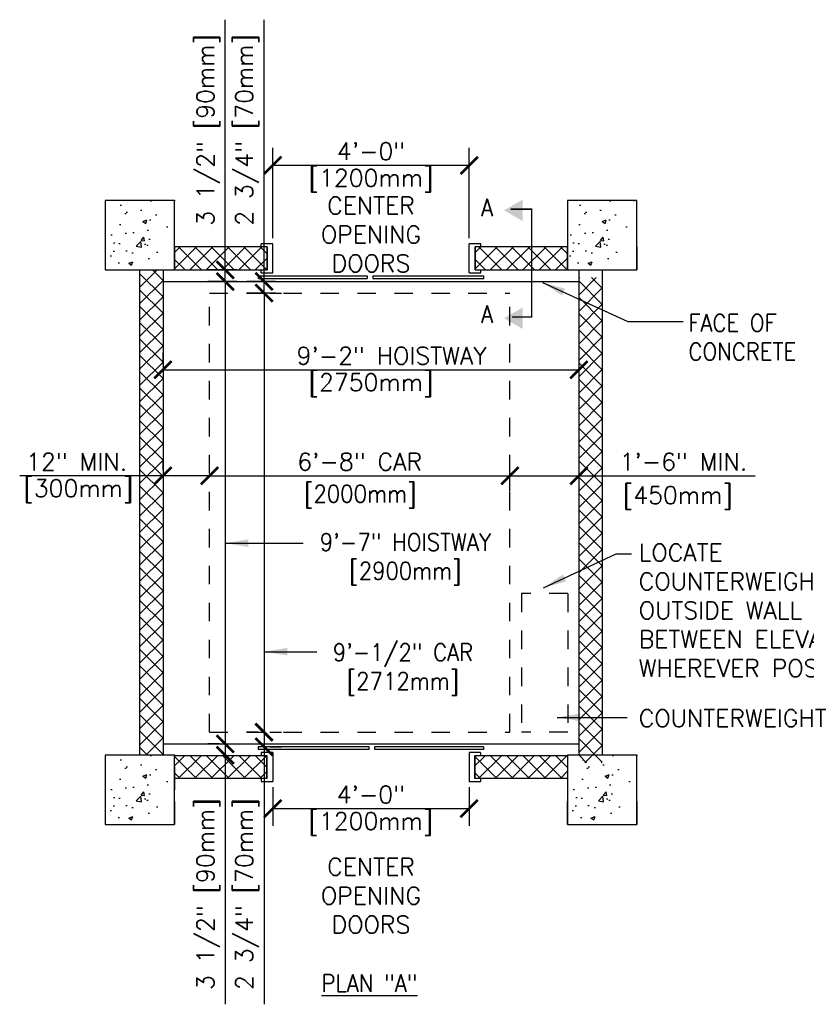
# Model space of a CAD drawing. Header units: inches. Extents: x 0.8 to 15.4, y 0.8 to 10.6.
# Tile 2 of 4: x 0.8 to 5.1, y 5.2 to 10.5. Entities that reach past the tile are written whole.
import ezdxf
from ezdxf.enums import TextEntityAlignment as Align

# ---------------------------------------------------------------- set-up
doc = ezdxf.new("R2010")
doc.units = ezdxf.units.IN
doc.header["$LTSCALE"] = 0.5
doc.header["$MEASUREMENT"] = 0
doc.header["$PDSIZE"] = -1
doc.linetypes.add('HIDDEN2', pattern=[0.1875, 0.125, -0.0625])
doc.layers.get('Defpoints').update_dxf_attribs({"color": 2})
for name, color, linetype in [('A-DETL-DIMS', 2, 'Continuous'), ('A-DETL-MEDM', 4, 'Continuous'), ('A-DETL-PATT', 8, 'Continuous'), ('A-DETL-TEXT', 2, 'Continuous'), ('ANDDET4', 6, 'Continuous')]:
    doc.layers.add(name, color=color, linetype=linetype)
doc.styles.add('Romans', font='romans.shx')
doc.dimstyles.new('VA-Dims', dxfattribs={"dimtxt": 0.09375, "dimasz": 0.09375, "dimexe": 0.09375, "dimexo": 0.03125, "dimgap": 0.02, "dimtad": 1, "dimdec": 5, "dimzin": 0, "dimdsep": 46, "dimlunit": 4, "dimtxsty": 'Romans', "dimblk": 'ARCHTICK', "dimcen": 0.09375, "dimclrd": 256, "dimclre": 256, "dimclrt": 256, "dimadec": 0, "dimazin": 0, "dimtfac": 1, "dimtdec": 5, "dimtofl": 0, "dimtmove": 0, "dimatfit": 3, "dimfxl": 1, "dimfrac": 2, "dimtolj": 1, "dimtzin": 0, "dimlwd": -1, "dimlwe": -1, "dimarcsym": 0})
doc.dimstyles.new('VA-Lead', dxfattribs={"dimtxt": 0.09375, "dimasz": 0.125, "dimexe": 0.125, "dimexo": 0.03125, "dimgap": 0.02, "dimtad": 1, "dimdec": 5, "dimzin": 0, "dimdsep": 46, "dimlunit": 4, "dimtxsty": 'Romans', "dimcen": 0.125, "dimclrd": 256, "dimclre": 256, "dimclrt": 256, "dimadec": 0, "dimazin": 0, "dimtfac": 1, "dimtdec": 5, "dimtofl": 0, "dimtmove": 0, "dimatfit": 3, "dimfxl": 1, "dimfrac": 2, "dimtolj": 1, "dimtzin": 0, "dimlwd": -1, "dimlwe": -1, "dimarcsym": 0})
pattern_1 = [(45, (-4.354766, -0.564444), (-0.04419417, 0.04419417), []), (135, (-4.354766, -0.564444), (-0.04419417, -0.04419417), [])]

# ---------------------------------------------------------------- blocks, each defined once
blk = doc.blocks.new('_ArchTick')
at = {"color": 0, "linetype": 'ByBlock', "const_width": 0.15}
blk.add_lwpolyline([(-0.5, -0.5), (0.5, 0.5)], dxfattribs=at)
blk = doc.blocks.new('*D11')
at = {"layer": 'A-DETL-DIMS'}
for p, q in [((1.6118, 8.662), (1.6118, 8.7245)), ((3.8618, 8.662), (3.8618, 8.7245)), ((1.6118, 8.6307), (3.8618, 8.6307))]:
    blk.add_line(p, q, dxfattribs=at)
at = {"layer": 'Defpoints', "color": 0}
for p in [(1.6118, 8.6307), (3.8618, 8.6307), (3.8618, 8.6307)]:
    blk.add_point(p, dxfattribs=at)
at = {"layer": 'A-DETL-DIMS', "xscale": 0.09375, "yscale": 0.09375, "zscale": 0.09375, "rotation": 180}
blk.add_blockref('_ArchTick', (1.6118, 8.6307), dxfattribs=at)
at = {"layer": 'A-DETL-DIMS', "xscale": 0.09375, "yscale": 0.09375, "zscale": 0.09375}
blk.add_blockref('_ArchTick', (3.8618, 8.6307), dxfattribs=at)
at = {"layer": 'A-DETL-DIMS', "insert": (2.8482, 8.7065), "char_height": 0.09375, "attachment_point": 5, "style": 'Romans'}
blk.add_mtext('\\A1;9\'-2" HOISTWAY', dxfattribs=at)
blk = doc.blocks.new('*D12')
at = {"layer": 'A-DETL-DIMS'}
for p, q in [((1.6118, 8.0889), (1.6118, 8.1514)), ((1.8631, 8.0889), (1.8631, 8.1514)), ((1.6118, 8.0576), (0.8365, 8.0576)), ((1.8631, 8.0576), (1.6118, 8.0576))]:
    blk.add_line(p, q, dxfattribs=at)
at = {"layer": 'Defpoints', "color": 0}
for p in [(1.6118, 8.0576), (1.8631, 8.0576), (1.8631, 8.0576)]:
    blk.add_point(p, dxfattribs=at)
at = {"layer": 'A-DETL-DIMS', "xscale": 0.09375, "yscale": 0.09375, "zscale": 0.09375, "rotation": 180}
blk.add_blockref('_ArchTick', (1.6118, 8.0576), dxfattribs=at)
at = {"layer": 'A-DETL-DIMS', "xscale": 0.09375, "yscale": 0.09375, "zscale": 0.09375}
blk.add_blockref('_ArchTick', (1.8631, 8.0576), dxfattribs=at)
at = {"layer": 'A-DETL-DIMS', "insert": (1.1444, 8.1334), "char_height": 0.09375, "attachment_point": 5, "style": 'Romans'}
blk.add_mtext('\\A1;12" MIN.', dxfattribs=at)
blk = doc.blocks.new('*D13')
at = {"layer": 'A-DETL-DIMS'}
for p, q in [((1.8631, 8.0889), (1.8631, 8.1514)), ((3.4881, 8.0889), (3.4881, 8.1514)), ((1.8631, 8.0576), (3.4881, 8.0576))]:
    blk.add_line(p, q, dxfattribs=at)
at = {"layer": 'Defpoints', "color": 0}
for p in [(1.8631, 8.0576), (3.4881, 8.0576), (3.4881, 8.0576)]:
    blk.add_point(p, dxfattribs=at)
at = {"layer": 'A-DETL-DIMS', "xscale": 0.09375, "yscale": 0.09375, "zscale": 0.09375, "rotation": 180}
blk.add_blockref('_ArchTick', (1.8631, 8.0576), dxfattribs=at)
at = {"layer": 'A-DETL-DIMS', "xscale": 0.09375, "yscale": 0.09375, "zscale": 0.09375}
blk.add_blockref('_ArchTick', (3.4881, 8.0576), dxfattribs=at)
at = {"layer": 'A-DETL-DIMS', "insert": (2.6756, 8.1334), "char_height": 0.09375, "attachment_point": 5, "style": 'Romans'}
blk.add_mtext('\\A1;6\'-8" CAR ', dxfattribs=at)
blk = doc.blocks.new('*D14')
at = {"layer": 'A-DETL-DIMS'}
for p, q in [((2.2056, 9.3428), (2.2056, 9.8302)), ((3.2681, 9.3428), (3.2681, 9.8302)), ((2.2056, 9.7365), (3.2681, 9.7365))]:
    blk.add_line(p, q, dxfattribs=at)
at = {"layer": 'Defpoints', "color": 0}
for p in [(3.2681, 9.7365), (2.2056, 9.3116), (3.2681, 9.3116)]:
    blk.add_point(p, dxfattribs=at)
at = {"layer": 'A-DETL-DIMS', "xscale": 0.09375, "yscale": 0.09375, "zscale": 0.09375, "rotation": 180}
blk.add_blockref('_ArchTick', (2.2056, 9.7365), dxfattribs=at)
at = {"layer": 'A-DETL-DIMS', "xscale": 0.09375, "yscale": 0.09375, "zscale": 0.09375}
blk.add_blockref('_ArchTick', (3.2681, 9.7365), dxfattribs=at)
at = {"layer": 'A-DETL-DIMS', "insert": (2.7368, 9.8123), "char_height": 0.09375, "attachment_point": 5, "style": 'Romans'}
blk.add_mtext('\\A1;4\'-0"', dxfattribs=at)
blk = doc.blocks.new('*D15')
at = {"layer": 'A-DETL-DIMS'}
for p, q in [((2.1583, 9.0459), (2.1583, 6.6704)), ((2.1895, 9.0459), (2.252, 9.0459)), ((2.127, 6.6704), (2.0645, 6.6704))]:
    blk.add_line(p, q, dxfattribs=at)
at = {"layer": 'Defpoints', "color": 0}
for p in [(2.1583, 9.0459), (2.1583, 6.6704), (2.1583, 6.6704)]:
    blk.add_point(p, dxfattribs=at)
at = {"layer": 'A-DETL-DIMS', "xscale": 0.09375, "yscale": 0.09375, "zscale": 0.09375}
for p, rotation in [((2.1583, 9.0459), 90), ((2.1583, 6.6704), 270)]:
    blk.add_blockref('_ArchTick', p, dxfattribs=dict(at, rotation=rotation))
blk = doc.blocks.new('*D16')
at = {"layer": 'A-DETL-DIMS'}
for p, q in [((1.9482, 6.6079), (1.9482, 6.5454)), ((1.9795, 6.6079), (2.042, 6.6079)), ((1.9482, 6.5454), (1.9482, 5.1989)), ((1.9795, 6.5454), (2.042, 6.5454))]:
    blk.add_line(p, q, dxfattribs=at)
at = {"layer": 'Defpoints', "color": 0}
for p in [(1.9482, 6.6079), (1.9482, 6.5454), (1.9482, 6.5454)]:
    blk.add_point(p, dxfattribs=at)
at = {"layer": 'A-DETL-DIMS', "xscale": 0.09375, "yscale": 0.09375, "zscale": 0.09375}
for p, rotation in [((1.9482, 6.6079), 90), ((1.9482, 6.5454), 270)]:
    blk.add_blockref('_ArchTick', p, dxfattribs=dict(at, rotation=rotation))
at = {"layer": 'A-DETL-DIMS', "insert": (1.8568, 5.7948), "char_height": 0.09375, "attachment_point": 5, "rotation": 90, "style": 'Romans'}
blk.add_mtext('\\A1;3 1/2" [90mm] ', dxfattribs=at)
blk = doc.blocks.new('*D17')
at = {"layer": 'A-DETL-DIMS'}
for p, q in [((1.9482, 9.1084), (1.9482, 6.6079)), ((1.9795, 9.1084), (2.042, 9.1084)), ((1.917, 6.6079), (1.8545, 6.6079))]:
    blk.add_line(p, q, dxfattribs=at)
at = {"layer": 'Defpoints', "color": 0}
for p in [(1.9482, 9.1084), (1.9482, 6.6079), (1.9482, 6.6079)]:
    blk.add_point(p, dxfattribs=at)
at = {"layer": 'A-DETL-DIMS', "xscale": 0.09375, "yscale": 0.09375, "zscale": 0.09375}
for p, rotation in [((1.9482, 9.1084), 90), ((1.9482, 6.6079), 270)]:
    blk.add_blockref('_ArchTick', p, dxfattribs=dict(at, rotation=rotation))
blk = doc.blocks.new('*D18')
at = {"layer": 'A-DETL-DIMS'}
for p, q in [((2.1583, 6.6704), (2.1583, 6.5923)), ((2.1895, 6.6704), (2.252, 6.6704)), ((2.1583, 6.5923), (2.1583, 5.1989)), ((2.1895, 6.5923), (2.252, 6.5923))]:
    blk.add_line(p, q, dxfattribs=at)
at = {"layer": 'Defpoints', "color": 0}
for p in [(2.1583, 6.6704), (2.1583, 6.5923), (2.1583, 6.5923)]:
    blk.add_point(p, dxfattribs=at)
at = {"layer": 'A-DETL-DIMS', "xscale": 0.09375, "yscale": 0.09375, "zscale": 0.09375}
for p, rotation in [((2.1583, 6.6704), 90), ((2.1583, 6.5923), 270)]:
    blk.add_blockref('_ArchTick', p, dxfattribs=dict(at, rotation=rotation))
at = {"layer": 'A-DETL-DIMS', "insert": (2.0669, 5.7948), "char_height": 0.09375, "attachment_point": 5, "rotation": 90, "style": 'Romans'}
blk.add_mtext('\\A1;2 3/4" [70mm] ', dxfattribs=at)
blk = doc.blocks.new('*D19')
at = {"layer": 'A-DETL-DIMS'}
for p, q in [((2.2049, 6.3735), (2.2049, 6.1639)), ((3.2674, 6.3735), (3.2674, 6.1639)), ((2.2049, 6.2577), (3.2674, 6.2577))]:
    blk.add_line(p, q, dxfattribs=at)
at = {"layer": 'Defpoints', "color": 0}
for p in [(2.2049, 6.4048), (3.2674, 6.4048), (3.2674, 6.2577)]:
    blk.add_point(p, dxfattribs=at)
at = {"layer": 'A-DETL-DIMS', "xscale": 0.09375, "yscale": 0.09375, "zscale": 0.09375, "rotation": 180}
blk.add_blockref('_ArchTick', (2.2049, 6.2577), dxfattribs=at)
at = {"layer": 'A-DETL-DIMS', "xscale": 0.09375, "yscale": 0.09375, "zscale": 0.09375}
blk.add_blockref('_ArchTick', (3.2674, 6.2577), dxfattribs=at)
at = {"layer": 'A-DETL-DIMS', "insert": (2.7361, 6.3335), "char_height": 0.09375, "attachment_point": 5, "style": 'Romans'}
blk.add_mtext('\\A1;4\'-0"', dxfattribs=at)
blk = doc.blocks.new('*D26')
at = {"layer": 'A-DETL-DIMS'}
for p, q in [((3.4881, 7.9748), (3.4881, 8.1514)), ((3.8618, 7.9748), (3.8618, 8.1514)), ((3.4881, 8.0576), (3.8618, 8.0576)), ((3.8618, 8.0576), (4.8149, 8.0576))]:
    blk.add_line(p, q, dxfattribs=at)
at = {"layer": 'Defpoints', "color": 0}
for p in [(3.8618, 8.0576), (3.4881, 7.9436), (3.8618, 7.9436)]:
    blk.add_point(p, dxfattribs=at)
at = {"layer": 'A-DETL-DIMS', "xscale": 0.09375, "yscale": 0.09375, "zscale": 0.09375, "rotation": 180}
blk.add_blockref('_ArchTick', (3.4881, 8.0576), dxfattribs=at)
at = {"layer": 'A-DETL-DIMS', "xscale": 0.09375, "yscale": 0.09375, "zscale": 0.09375}
blk.add_blockref('_ArchTick', (3.8618, 8.0576), dxfattribs=at)
at = {"layer": 'A-DETL-DIMS', "insert": (4.4266, 8.1334), "char_height": 0.09375, "attachment_point": 5, "style": 'Romans'}
blk.add_mtext('\\A1;1\'-6" MIN.', dxfattribs=at)
blk = doc.blocks.new('*D27')
at = {"layer": 'A-DETL-DIMS'}
for p, q in [((1.9482, 9.1709), (1.9482, 10.5238)), ((2.0107, 9.1709), (1.8545, 9.1709)), ((1.9482, 9.1084), (1.9482, 9.1709)), ((2.0107, 9.1084), (1.8545, 9.1084))]:
    blk.add_line(p, q, dxfattribs=at)
at = {"layer": 'Defpoints', "color": 0}
for p in [(1.9482, 9.1709), (2.042, 9.1709), (2.042, 9.1084)]:
    blk.add_point(p, dxfattribs=at)
at = {"layer": 'A-DETL-DIMS', "xscale": 0.09375, "yscale": 0.09375, "zscale": 0.09375}
for p, rotation in [((1.9482, 9.1709), 90), ((1.9482, 9.1084), 270)]:
    blk.add_blockref('_ArchTick', p, dxfattribs=dict(at, rotation=rotation))
at = {"layer": 'A-DETL-DIMS', "insert": (1.8568, 9.9279), "char_height": 0.09375, "attachment_point": 5, "rotation": 90, "style": 'Romans'}
blk.add_mtext('\\A1;3 1/2" [90mm]', dxfattribs=at)
blk = doc.blocks.new('*D28')
at = {"layer": 'A-DETL-DIMS'}
for p, q in [((2.1583, 9.1084), (2.1583, 10.5241)), ((2.2208, 9.1084), (2.0645, 9.1084)), ((2.1583, 9.0459), (2.1583, 9.1084)), ((2.2208, 9.0459), (2.0645, 9.0459))]:
    blk.add_line(p, q, dxfattribs=at)
at = {"layer": 'Defpoints', "color": 0}
for p in [(2.1583, 9.1084), (2.252, 9.1084), (2.252, 9.0459)]:
    blk.add_point(p, dxfattribs=at)
at = {"layer": 'A-DETL-DIMS', "xscale": 0.09375, "yscale": 0.09375, "zscale": 0.09375}
for p, rotation in [((2.1583, 9.1084), 90), ((2.1583, 9.0459), 270)]:
    blk.add_blockref('_ArchTick', p, dxfattribs=dict(at, rotation=rotation))
at = {"layer": 'A-DETL-DIMS', "insert": (2.0669, 9.9282), "char_height": 0.09375, "attachment_point": 5, "rotation": 90, "style": 'Romans'}
blk.add_mtext('\\A1;2 3/4" [70mm]', dxfattribs=at)

msp = doc.modelspace()

# ---------------------------------------------------------------- hatches: boundary and pattern name
at = {"layer": 'A-DETL-PATT'}
h = msp.add_hatch(dxfattribs=at)
h.set_pattern_fill('AR-CONC', color=256, scale=0.03125, style=0)
h.set_pattern_definition([(50, (-4.29227, 2.43556), (0.2241438, -0.01961), [0.0234375, -0.2578125]), (355, (-4.29227, 2.43556), (-0.04336, 0.23506), [0.01875, -0.20625]), (100.4514, (-4.27359, 2.43392), (0.180784, 0.21545), [0.019919, -0.219107]), (46.1842, (-4.29227, 2.49806), (0.333513, -0.051725), [0.035156, -0.386719]), (96.6356, (-4.26447, 2.49375), (0.292082, 0.304412), [0.029878, -0.32866]), (351.184, (-4.29227, 2.49806), (0.292082, 0.304412), [0.028125, -0.309375]), (21, (-4.26102, 2.48243), (0.1865335, -0.1258184), [0.0234375, -0.2578125]), (326, (-4.26102, 2.48243), (0.076036, 0.2266094), [0.01875, -0.20625]), (71.4514, (-4.24547, 2.47195), (0.2625696, 0.100791), [0.019919, -0.219107]), (37.5, (-4.29227, 2.43556), (0.00379995, 0.1040293), [0, -0.20375, 0, -0.209375, 0, -0.2070312]), (7.5, (-4.29227, 2.43556), (0.0822092, 0.1232537), [0, -0.119375, 0, -0.1990625, 0, -0.0789062]), (327.5, (-4.36195, 2.43556), (0.1668195, -0.0070484), [0, -0.078125, 0, -0.24375, 0, -0.3234375]), (317.5, (-4.3932, 2.43556), (0.1822457, 0.0312828), [0, -0.1015625, 0, -0.161875, 0, -0.2296875])])
h.paths.add_polyline_path([(1.299342, 9.545936), (1.299342, 9.170936), (1.674342, 9.170936), (1.674342, 9.545936)])
edge = h.paths.add_edge_path(flags=16)
edge.add_line((1.674342, 9.295936), (1.674342, 9.170936))
edge.add_line((1.549342, 9.170936), (1.674342, 9.170936))
edge.add_line((1.674342, 9.545936), (1.549342, 9.545936))
h = msp.add_hatch(dxfattribs=at)
h.set_pattern_fill('AR-CONC', color=256, scale=0.03125, style=0)
h.set_pattern_definition([(50, (-1.8077, 2.43556), (0.2241438, -0.01961), [0.0234375, -0.2578125]), (355, (-1.8077, 2.43556), (-0.04336, 0.23506), [0.01875, -0.20625]), (100.4514, (-1.78903, 2.43392), (0.180784, 0.21545), [0.019919, -0.219107]), (46.1842, (-1.8077, 2.49806), (0.333513, -0.051725), [0.035156, -0.386719]), (96.6356, (-1.7799, 2.49375), (0.292082, 0.304412), [0.029878, -0.32866]), (351.184, (-1.8077, 2.49806), (0.292082, 0.304412), [0.028125, -0.309375]), (21, (-1.77645, 2.48243), (0.1865335, -0.1258184), [0.0234375, -0.2578125]), (326, (-1.77645, 2.48243), (0.076036, 0.2266094), [0.01875, -0.20625]), (71.4514, (-1.7609, 2.47195), (0.2625696, 0.100791), [0.019919, -0.219107]), (37.5, (-1.807705, 2.43556), (0.00379995, 0.1040293), [0, -0.20375, 0, -0.209375, 0, -0.2070312]), (7.5, (-1.8077, 2.43556), (0.0822092, 0.1232537), [0, -0.119375, 0, -0.1990625, 0, -0.0789062]), (327.5, (-1.87739, 2.43556), (0.1668195, -0.0070484), [0, -0.078125, 0, -0.24375, 0, -0.3234375]), (317.5, (-1.90864, 2.43556), (0.1822457, 0.0312828), [0, -0.1015625, 0, -0.161875, 0, -0.2296875])])
h.paths.add_polyline_path([(3.783904, 9.545936), (3.783904, 9.170936), (4.158904, 9.170936), (4.158904, 9.545936)])
edge = h.paths.add_edge_path(flags=16)
edge.add_line((4.158904, 9.295936), (4.158904, 9.170936))
edge.add_line((4.033904, 9.170936), (4.158904, 9.170936))
edge.add_line((4.158904, 9.545936), (4.033904, 9.545936))
h = msp.add_hatch(dxfattribs=at)
h.set_pattern_fill('ANSI37', color=256, scale=0.5, style=0)
h.set_pattern_definition(pattern_1)
h.paths.add_polyline_path([(1.674342, 9.295936), (1.674342, 9.170936), (2.174342, 9.170936), (2.174342, 9.295936)])
h = msp.add_hatch(dxfattribs=at)
h.set_pattern_fill('ANSI37', color=256, scale=0.5, style=0)
h.set_pattern_definition([(45, (-2.729766, -0.564444), (-0.04419417, 0.04419417), []), (135, (-2.729766, -0.564444), (-0.04419417, -0.04419417), [])])
h.paths.add_polyline_path([(3.299342, 9.295936), (3.299342, 9.170936), (3.799342, 9.170936), (3.799342, 9.295936)])
h = msp.add_hatch(dxfattribs=at)
h.set_pattern_fill('ANSI37', color=256, scale=0.5, style=0)
h.set_pattern_definition(pattern_1)
edge = h.paths.add_edge_path()
edge.add_line((1.486842, 6.545936), (1.486842, 9.170936))
edge.add_line((1.611842, 6.545936), (1.486842, 6.545936))
edge.add_line((1.611842, 9.170936), (1.611842, 6.545936))
h = msp.add_hatch(dxfattribs=at)
h.set_pattern_fill('ANSI37', color=256, scale=0.5, style=0)
h.set_pattern_definition([(45, (-1.979766, -0.605543), (-0.04419417, 0.04419417), []), (135, (-1.979766, -0.605543), (-0.04419417, -0.04419417), [])])
edge = h.paths.add_edge_path()
edge.add_line((3.861842, 6.504836), (3.861842, 9.129836))
edge.add_line((3.986842, 6.504836), (3.861842, 6.504836))
edge.add_line((3.986842, 9.129836), (3.986842, 6.504836))
h = msp.add_hatch(dxfattribs=at)
h.set_pattern_fill('AR-CONC', color=256, scale=0.03125, style=0)
h.set_pattern_definition([(50, (-4.29227, -0.56444), (0.2241438, -0.01961), [0.0234375, -0.2578125]), (355, (-4.29227, -0.56444), (-0.04336, 0.23506), [0.01875, -0.20625]), (100.4514, (-4.27359, -0.56608), (0.180784, 0.21545), [0.019919, -0.219107]), (46.1842, (-4.29227, -0.50194), (0.333513, -0.051725), [0.035156, -0.386719]), (96.6356, (-4.26447, -0.50625), (0.292082, 0.304412), [0.029878, -0.32866]), (351.184, (-4.29227, -0.50194), (0.292082, 0.304412), [0.028125, -0.309375]), (21, (-4.26102, -0.51757), (0.1865335, -0.1258184), [0.0234375, -0.2578125]), (326, (-4.26102, -0.51757), (0.076036, 0.2266094), [0.01875, -0.20625]), (71.4514, (-4.24547, -0.52805), (0.2625696, 0.100791), [0.019919, -0.219107]), (37.5, (-4.29227, -0.56444), (0.00379995, 0.1040293), [0, -0.20375, 0, -0.209375, 0, -0.2070312]), (7.5, (-4.29227, -0.56444), (0.0822092, 0.1232537), [0, -0.119375, 0, -0.1990625, 0, -0.0789062]), (327.5, (-4.36195, -0.56444), (0.1668195, -0.0070484), [0, -0.078125, 0, -0.24375, 0, -0.3234375]), (317.5, (-4.3932, -0.56444), (0.1822457, 0.0312828), [0, -0.1015625, 0, -0.161875, 0, -0.2296875])])
h.paths.add_polyline_path([(1.299342, 6.545936), (1.299342, 6.170936), (1.674342, 6.170936), (1.674342, 6.545936)])
edge = h.paths.add_edge_path(flags=16)
edge.add_line((1.674342, 6.295936), (1.674342, 6.170936))
edge.add_line((1.549342, 6.170936), (1.674342, 6.170936))
edge.add_line((1.674342, 6.545936), (1.549342, 6.545936))
h = msp.add_hatch(dxfattribs=at)
h.set_pattern_fill('ANSI37', color=256, scale=0.5, style=0)
h.set_pattern_definition([(315, (-4.3555, 16.280786), (-0.04419417, -0.04419417), []), (225, (-4.3555, 16.280786), (-0.04419417, 0.04419417), [])])
h.paths.add_polyline_path([(1.673606, 6.420406), (1.673606, 6.545406), (2.173606, 6.545406), (2.173606, 6.420406)])
h = msp.add_hatch(dxfattribs=at)
h.set_pattern_fill('ANSI37', color=256, scale=0.5, style=0)
h.set_pattern_definition([(315, (-2.7305, 16.280786), (-0.04419417, -0.04419417), []), (225, (-2.7305, 16.280786), (-0.04419417, 0.04419417), [])])
h.paths.add_polyline_path([(3.298606, 6.420406), (3.298606, 6.545406), (3.798606, 6.545406), (3.798606, 6.420406)])
h = msp.add_hatch(dxfattribs=at)
h.set_pattern_fill('AR-CONC', color=256, scale=0.03125, style=0)
h.set_pattern_definition([(50, (-1.79227, -0.56444), (0.2241438, -0.01961), [0.0234375, -0.2578125]), (355, (-1.79227, -0.56444), (-0.04336, 0.23506), [0.01875, -0.20625]), (100.4514, (-1.77359, -0.56608), (0.180784, 0.21545), [0.019919, -0.219107]), (46.1842, (-1.79227, -0.50194), (0.333513, -0.051725), [0.035156, -0.386719]), (96.6356, (-1.76447, -0.50625), (0.292082, 0.304412), [0.029878, -0.32866]), (351.184, (-1.79227, -0.50194), (0.292082, 0.304412), [0.028125, -0.309375]), (21, (-1.76102, -0.51757), (0.1865335, -0.1258184), [0.0234375, -0.2578125]), (326, (-1.76102, -0.51757), (0.076036, 0.2266094), [0.01875, -0.20625]), (71.4514, (-1.74547, -0.52805), (0.2625696, 0.100791), [0.019919, -0.219107]), (37.5, (-1.79227, -0.56444), (0.00379995, 0.1040293), [0, -0.20375, 0, -0.209375, 0, -0.2070312]), (7.5, (-1.79227, -0.56444), (0.0822092, 0.1232537), [0, -0.119375, 0, -0.1990625, 0, -0.0789062]), (327.5, (-1.86195, -0.56444), (0.1668195, -0.0070484), [0, -0.078125, 0, -0.24375, 0, -0.3234375]), (317.5, (-1.8932, -0.56444), (0.1822457, 0.0312828), [0, -0.1015625, 0, -0.161875, 0, -0.2296875])])
h.paths.add_polyline_path([(3.799342, 6.545936), (3.799342, 6.170936), (4.174342, 6.170936), (4.174342, 6.545936)])
edge = h.paths.add_edge_path(flags=16)
edge.add_line((4.174342, 6.295936), (4.174342, 6.170936))
edge.add_line((4.049342, 6.170936), (4.174342, 6.170936))
edge.add_line((4.174342, 6.545936), (4.049342, 6.545936))
at = {"layer": 'A-DETL-TEXT'}
for points in [[(3.456441, 9.493036), (3.556616, 9.435199), (3.556616, 9.550872)], [(3.456441, 8.909622), (3.556616, 8.851786), (3.556616, 8.967458)]]:
    msp.add_hatch(color=256, dxfattribs=at).paths.add_polyline_path(points)

# ---------------------------------------------------------------- linework, layer by layer
at = {"layer": 'A-DETL-DIMS'}
msp.add_line((3.488087, 8.05762), (3.861842, 8.05762), dxfattribs=at)
at = {"layer": 'A-DETL-MEDM'}
for p, q in [((1.674342, 9.545936), (1.299342, 9.545936)), ((1.299342, 9.545936), (1.299342, 9.170936)), ((1.674342, 9.170936), (1.674342, 9.545936)), ((3.799342, 9.545936), (3.799342, 9.170936)), ((4.174342, 9.545936), (3.799342, 9.545936)), ((4.174342, 9.170936), (4.174342, 9.545936)), ((1.674342, 9.295936), (1.674342, 9.170936)), ((1.674342, 9.295936), (1.674342, 9.170936)), ((2.174342, 9.295936), (1.674342, 9.295936)), ((2.205592, 9.311561), (2.143092, 9.311561)), ((2.143092, 9.295936), (2.143092, 9.311561)), ((2.174342, 9.295936), (2.174342, 9.170936)), ((2.174342, 9.170936), (2.174342, 9.295936)), ((2.205592, 9.155311), (2.205592, 9.311561)), ((3.268092, 9.155311), (3.268092, 9.311561)), ((3.330592, 9.311561), (3.268092, 9.311561)), ((3.299342, 9.295936), (3.299342, 9.170936)), ((3.799342, 9.295936), (3.299342, 9.295936)), ((3.299342, 9.295936), (3.299342, 9.170936)), ((3.299342, 9.170936), (3.299342, 9.295936)), ((3.330592, 9.295936), (3.330592, 9.311561)), ((3.799342, 9.295936), (3.799342, 9.170936)), ((3.799342, 9.170936), (3.799342, 9.295936)), ((4.174342, 9.295936), (4.174342, 9.170936)), ((1.299342, 9.170936), (1.674342, 9.170936)), ((1.486842, 6.545936), (1.486842, 9.170936)), ((1.549342, 9.170936), (1.674342, 9.170936)), ((1.611842, 9.170936), (1.611842, 6.545936)), ((1.674342, 9.170936), (2.174342, 9.170936)), ((2.143092, 9.155311), (2.143092, 9.170936)), ((3.299342, 9.170936), (3.799342, 9.170936)), ((3.330592, 9.155311), (3.330592, 9.170936)), ((3.799342, 9.170936), (4.174342, 9.170936)), ((3.861842, 6.545936), (3.861842, 9.170936)), ((3.986842, 9.170936), (3.986842, 6.545936)), ((1.611842, 9.108436), (3.861842, 9.108436)), ((2.127467, 9.139686), (2.715624, 9.139686)), ((2.127467, 9.124061), (2.127467, 9.139686)), ((2.127467, 9.124061), (2.715624, 9.124061)), ((2.143092, 9.155311), (2.205592, 9.155311)), ((2.715624, 9.139686), (2.715624, 9.124061)), ((2.746874, 9.139686), (3.346217, 9.139686)), ((2.746874, 9.139686), (2.746874, 9.124061)), ((2.746874, 9.124061), (3.346217, 9.124061)), ((3.268092, 9.155311), (3.330592, 9.155311)), ((3.346217, 9.124061), (3.346217, 9.139686)), ((1.611106, 6.607906), (3.861106, 6.607906)), ((2.126731, 6.592281), (2.126731, 6.576656)), ((2.726075, 6.592281), (2.126731, 6.592281)), ((2.726075, 6.576656), (2.126731, 6.576656)), ((2.204856, 6.561031), (2.142356, 6.561031)), ((2.142356, 6.561031), (2.142356, 6.545406)), ((2.204856, 6.561031), (2.204856, 6.404781)), ((3.345481, 6.592281), (2.757325, 6.592281)), ((3.345481, 6.576656), (2.757325, 6.576656)), ((3.329856, 6.561031), (3.267356, 6.561031)), ((3.267356, 6.561031), (3.267356, 6.404781)), ((3.329856, 6.561031), (3.329856, 6.545406)), ((3.345481, 6.592281), (3.345481, 6.576656)), ((1.299342, 6.545936), (1.299342, 6.170936)), ((1.674342, 6.545936), (1.299342, 6.545936)), ((1.674342, 6.545936), (1.549342, 6.545936)), ((1.673606, 6.545406), (2.173606, 6.545406)), ((1.674342, 6.170936), (1.674342, 6.545936)), ((2.173606, 6.545406), (2.173606, 6.420406)), ((2.173606, 6.420406), (2.173606, 6.545406)), ((2.173606, 6.545406), (2.173606, 6.420406)), ((2.173606, 6.420406), (2.173606, 6.545406)), ((2.173606, 6.420406), (2.173606, 6.545406)), ((3.298606, 6.545406), (3.298606, 6.420406)), ((3.298606, 6.420406), (3.298606, 6.545406)), ((3.298606, 6.545406), (3.798606, 6.545406)), ((3.298606, 6.420406), (3.298606, 6.545406)), ((3.298606, 6.545406), (3.298606, 6.420406)), ((3.298606, 6.420406), (3.298606, 6.545406)), ((3.924342, 6.545936), (3.799342, 6.545936)), ((4.174342, 6.545936), (3.799342, 6.545936)), ((3.799342, 6.545936), (3.799342, 6.170936)), ((4.174342, 6.170936), (4.174342, 6.545936)), ((1.674342, 6.483436), (1.674342, 6.358436)), ((3.799342, 6.483436), (3.799342, 6.358436)), ((2.173606, 6.420406), (1.673606, 6.420406)), ((2.142356, 6.420406), (2.142356, 6.404781)), ((2.142356, 6.404781), (2.204856, 6.404781)), ((3.267356, 6.404781), (3.329856, 6.404781)), ((3.798606, 6.420406), (3.298606, 6.420406)), ((3.329856, 6.420406), (3.329856, 6.404781)), ((1.674342, 6.295936), (1.674342, 6.170936)), ((3.799342, 6.170936), (3.799342, 6.295936)), ((4.174342, 6.295936), (4.174342, 6.170936)), ((1.299342, 6.170936), (1.674342, 6.170936)), ((1.549342, 6.170936), (1.674342, 6.170936)), ((3.799342, 6.170936), (4.174342, 6.170936))]:
    msp.add_line(p, q, dxfattribs=at)
at = {"layer": 'A-DETL-MEDM', "linetype": 'HIDDEN2'}
for p, q in [((1.863087, 9.045936), (3.488087, 9.045936)), ((1.863087, 6.670406), (1.863087, 9.045936)), ((3.488087, 6.670406), (3.488087, 9.045936)), ((3.550587, 7.420406), (3.550587, 6.670406)), ((3.800587, 7.420406), (3.550587, 7.420406)), ((3.800587, 7.420406), (3.800587, 6.670406)), ((1.863087, 6.670406), (3.488087, 6.670406)), ((3.800587, 6.670406), (3.550587, 6.670406))]:
    msp.add_line(p, q, dxfattribs=at)
at = {"layer": 'A-DETL-TEXT', "const_width": 0.007812}
msp.add_lwpolyline([(3.49135, 9.499097), (3.605186, 9.499097), (3.605186, 8.915684), (3.498939, 8.915684)], dxfattribs=at)
at = {"layer": 'ANDDET4'}
for p, q in [((2.726075, 6.576656), (2.726075, 6.592281)), ((2.757325, 6.576656), (2.757325, 6.592281))]:
    msp.add_line(p, q, dxfattribs=at)

# ---------------------------------------------------------------- block references
at = {"layer": 'A-DETL-DIMS', "xscale": 0.09375, "yscale": 0.09375, "zscale": 0.09375}
msp.add_blockref('_ArchTick', (3.861842, 8.05762), dxfattribs=at)

# ---------------------------------------------------------------- texts
at = {"layer": 'A-DETL-DIMS', "style": 'Romans', "width": 0.9}
msp.add_text('[2000mm]', height=0.09375, rotation=360, dxfattribs=at).set_placement((2.679009, 7.913312), align=Align.CENTER)
at = {"layer": 'A-DETL-DIMS', "char_height": 0.09375, "width": 0.5311, "attachment_point": 2, "style": 'Romans'}
for s, insert in [('[1200mm]', (2.736842, 9.715617)), ('[2750mm]', (2.736842, 8.609881)), ('[300mm]', (1.154036, 8.03676)), ('[450mm]', (4.396598, 7.999414)), ('[1200mm]', (2.736106, 6.236808))]:
    msp.add_mtext(s, dxfattribs=dict(at, insert=insert))
at = {"layer": 'A-DETL-TEXT', "style": 'Romans', "width": 0.9}
for s, p in [('A', (3.331981, 9.461213)), ('A', (3.331981, 8.885376)), ('FACE OF', (4.453614, 8.837607)), ('CONCRETE', (4.453614, 8.682435)), ('%%UPLAN "A"', (2.46809, 5.265927))]:
    msp.add_text(s, height=0.09375, dxfattribs=at).set_placement(p)
for s, p in [('9\'-7" HOISTWAY', (2.923138, 7.651649)), ('[2900mm]', (2.923138, 7.496477)), ('9\'-1/2" CAR', (2.910026, 7.055794)), ('[2712mm]', (2.910026, 6.900621))]:
    msp.add_text(s, height=0.09375, dxfattribs=at).set_placement(p, align=Align.CENTER)
at = {"layer": 'A-DETL-TEXT', "char_height": 0.09375, "style": 'Romans'}
for s, insert, width, attachment_point in [('CENTER  OPENING DOORS', (2.736842, 9.565364), 0.52633929, 2), ('LOCATE COUNTERWEIGHTS ON OUTSIDE WALL NOT BETWEEN ELEVATORS WHEREVER POSSIBLE.', (4.184884, 7.688904), 1.53125, 1), ('COUNTERWEIGHT', (4.184884, 6.792942), 1.00044643, 1), ('CENTER  OPENING DOORS', (2.736842, 5.989523), 0.52633929, 2)]:
    msp.add_mtext(s, dxfattribs=dict(at, insert=insert, width=width, attachment_point=attachment_point))

# ---------------------------------------------------------------- dimensions: what is measured, and where the dimension line sits
at = {"layer": 'A-DETL-DIMS'}
for base, p1, p2, text, picture, middle in [((1.948205, 9.170936), (2.041955, 9.108436), (2.041955, 9.170936), '3 1/2" [90mm]', '*D27', (1.948205, 9.92794)), ((2.158279, 9.108436), (2.252029, 9.045936), (2.252029, 9.108436), '2 3/4" [70mm]', '*D28', (2.158279, 9.928233)), ((1.948205, 6.607906), (1.948205, 9.108436), (1.948205, 6.607906), ' ', '*D17', (1.948205, 7.60476)), ((2.158279, 6.670406), (2.158279, 9.045936), (2.158279, 6.670406), ' ', '*D15', (2.158279, 7.67701)), ((2.158279, 6.592281), (2.158279, 6.670406), (2.158279, 6.592281), '2 3/4" [70mm] ', '*D18', (2.158279, 5.794827)), ((1.948205, 6.545406), (1.948205, 6.607906), (1.948205, 6.545406), '3 1/2" [90mm] ', '*D16', (1.948205, 5.794827))]:
    dim = msp.add_linear_dim(base=base, p1=p1, p2=p2, angle=90, text=text, dimstyle='VA-Dims', override={"dimpost": '\\X'}, dxfattribs=at)
    dim.commit()
    dim.dimension.update_dxf_attribs({"geometry": picture, "text_midpoint": middle, "dimtype": 160})
for base, p1, p2, text, picture, middle in [((3.268092, 9.736477), (2.205592, 9.311561), (3.268092, 9.311561), '4\'-0"', '*D14', (2.736842, 9.736477)), ((3.861842, 8.630741), (1.611842, 8.630741), (3.861842, 8.630741), '9\'-2" HOISTWAY', '*D11', (2.848182, 8.630741)), ((1.863087, 8.05762), (1.611842, 8.05762), (1.863087, 8.05762), '12" MIN.', '*D12', (1.144429, 8.05762)), ((3.861842, 8.05762), (3.488087, 7.943582), (3.861842, 7.943582), '1\'-6" MIN.', '*D26', (4.426586, 8.05762)), ((3.267356, 6.257668), (2.204856, 6.404781), (3.267356, 6.404781), '4\'-0"', '*D19', (2.736106, 6.257668))]:
    dim = msp.add_linear_dim(base=base, p1=p1, p2=p2, text=text, dimstyle='VA-Dims', override={"dimpost": '\\X'}, dxfattribs=at)
    dim.commit()
    dim.dimension.update_dxf_attribs({"geometry": picture, "text_midpoint": middle, "dimtype": 160})
dim = msp.add_linear_dim(base=(3.488087, 8.05762), p1=(1.863087, 8.05762), p2=(3.488087, 8.05762), text='6\'-8" CAR ', dimstyle='VA-Dims', override={"dimpost": '\\X'}, dxfattribs=at)
dim.commit()
dim.dimension.update_dxf_attribs({"geometry": '*D13', "text_midpoint": (2.675587, 8.133424)})

# ---------------------------------------------------------------- leaders
at = {"layer": 'A-DETL-TEXT'}
for points in [[(3.664464, 9.103159), (4.125145, 8.891267), (4.424587, 8.891267)], [(1.948205, 7.692813), (2.369507, 7.692813)], [(3.670457, 7.452024), (4.062036, 7.636), (4.146494, 7.636)], [(2.158279, 7.106049), (2.442845, 7.106049)], [(3.743685, 6.750972), (4.12151, 6.750972)]]:
    msp.add_leader(points, dimstyle='VA-Lead', override={"dimtad": 0}, dxfattribs=at)

doc.saveas('drawing.dxf')
